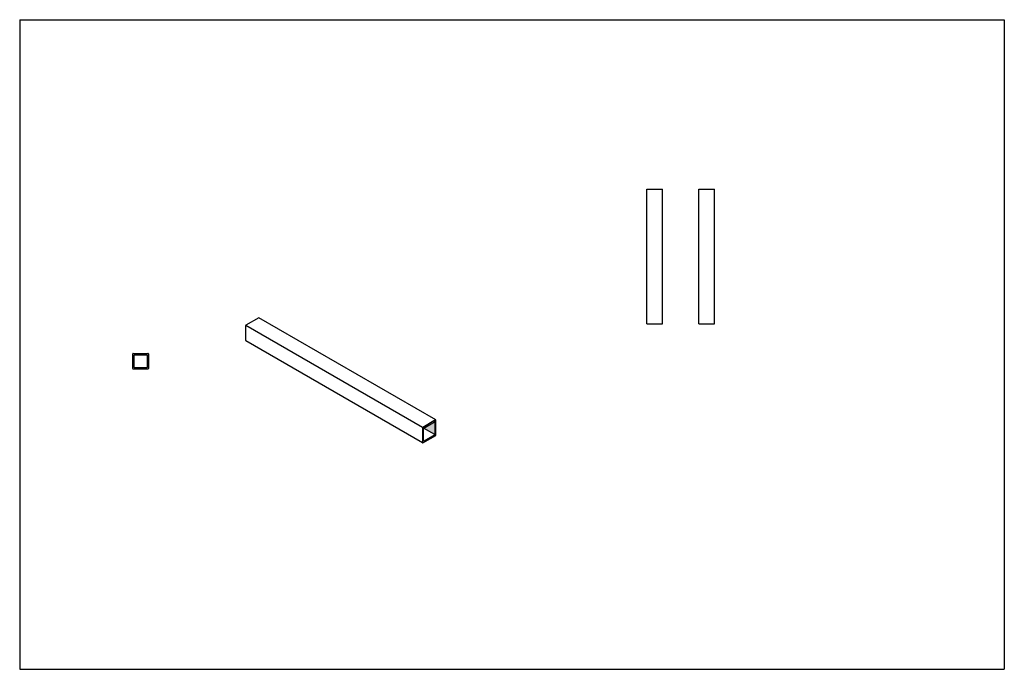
# Model space of a CAD drawing. Header units: millimetres. Extents: x 5373 to 7784, y -6885 to -5296.
import ezdxf

# ---------------------------------------------------------------- set-up
doc = ezdxf.new("R2010")
doc.units = ezdxf.units.MM
doc.layers.add('Wall', color=4, linetype='Continuous', lineweight=30)

msp = doc.modelspace()

# ---------------------------------------------------------------- hatches: boundary and pattern name
at = {"layer": 'Wall'}
h = msp.add_hatch(color=2, dxfattribs=at)
h.dxf.hatch_style = 1
h.paths.add_polyline_path([(6389.7, -6280.3, 0.57735), (6389, -6279.9), (6362.5, -6295.2, 0.131652), (6362.2, -6295.5), (6389.6, -6311.4, 0.131652), (6389.7, -6310.9)])

# ---------------------------------------------------------------- linework, layer by layer
at = {"layer": 'Wall', "color": 5}
for p, q in [((5373, -5296.1), (7784.1, -5296.1)), ((5373, -5296.1), (5373, -6885.5)), ((7784.1, -5296.1), (7784.1, -6885.5)), ((5373, -6885.5), (7784.1, -6885.5))]:
    msp.add_line(p, q, dxfattribs=at)
at = {"layer": 'Wall'}
for p, q in [((6908.7, -6040.5), (6908.7, -5710.5)), ((6908.7, -5710.5), (6946.7, -5710.5)), ((6946.7, -6040.5), (6946.7, -5710.5)), ((7036.2, -5710.5), (7074.2, -5710.5)), ((7036.2, -6040.5), (7036.2, -5710.5)), ((7074.2, -6040.5), (7074.2, -5710.5)), ((5958.4, -6025.3), (5926.8, -6043.6)), ((6392.1, -6275.4), (5958.9, -6025.3)), ((5926.3, -6044.5), (5926.3, -6081)), ((6359.4, -6294), (5926.4, -6044)), ((6908.7, -6040.5), (6946.7, -6040.5)), ((7036.2, -6040.5), (7074.2, -6040.5)), ((6359.7, -6331.5), (5926.5, -6081.5)), ((5650.1, -6149.8), (5650.1, -6113.8)), ((5651.1, -6112.8), (5687.1, -6112.8)), ((5653.1, -6146.8), (5653.1, -6116.8)), ((5654.1, -6115.8), (5684.1, -6115.8)), ((5685.1, -6116.8), (5685.1, -6146.8)), ((5688.1, -6113.8), (5688.1, -6149.8)), ((5684.1, -6147.8), (5654.1, -6147.8)), ((5687.1, -6150.8), (5651.1, -6150.8)), ((6391.6, -6275.4), (6359.9, -6293.7)), ((6362.5, -6295.2), (6389, -6279.9)), ((6389.7, -6280.3), (6389.7, -6310.9)), ((6392.3, -6312.4), (6392.3, -6275.8)), ((6359.4, -6294.5), (6359.4, -6331.1)), ((6360.2, -6331.5), (6391.8, -6313.2)), ((6362, -6326.6), (6362, -6296)), ((6389.6, -6311.4), (6362.2, -6295.5)), ((6389.2, -6311.7), (6362.8, -6327))]:
    msp.add_line(p, q, dxfattribs=at)
for centre, radius, start, end in [((5958.7, -6025.7), 0.5, 60, 120), ((5927.3, -6044.5), 1, 120, 180), ((5926.8, -6081), 0.5, 180, 240), ((5651.1, -6113.8), 1, 90, 180), ((5654.1, -6116.8), 1, 90, 180), ((5684.1, -6116.8), 1, 0, 90), ((5687.1, -6113.8), 1, 0, 90), ((5654.1, -6146.8), 1, 180, 270), ((5684.1, -6146.8), 1, 270, 0), ((5651.1, -6149.8), 1, 180, 270), ((5687.1, -6149.8), 1, 270, 0), ((6389.2, -6280.3), 0.5, 0, 120), ((6391.8, -6275.8), 0.5, 0, 120), ((6360.4, -6294.5), 1, 120, 180), ((6363, -6296), 1, 120, 180), ((6388.7, -6310.9), 1, 300, 0), ((6391.3, -6312.4), 1, 300, 0), ((6359.9, -6331.1), 0.5, 180, 300), ((6362.5, -6326.6), 0.5, 180, 300)]:
    msp.add_arc(centre, radius, start, end, dxfattribs=at)

doc.saveas('drawing.dxf')
